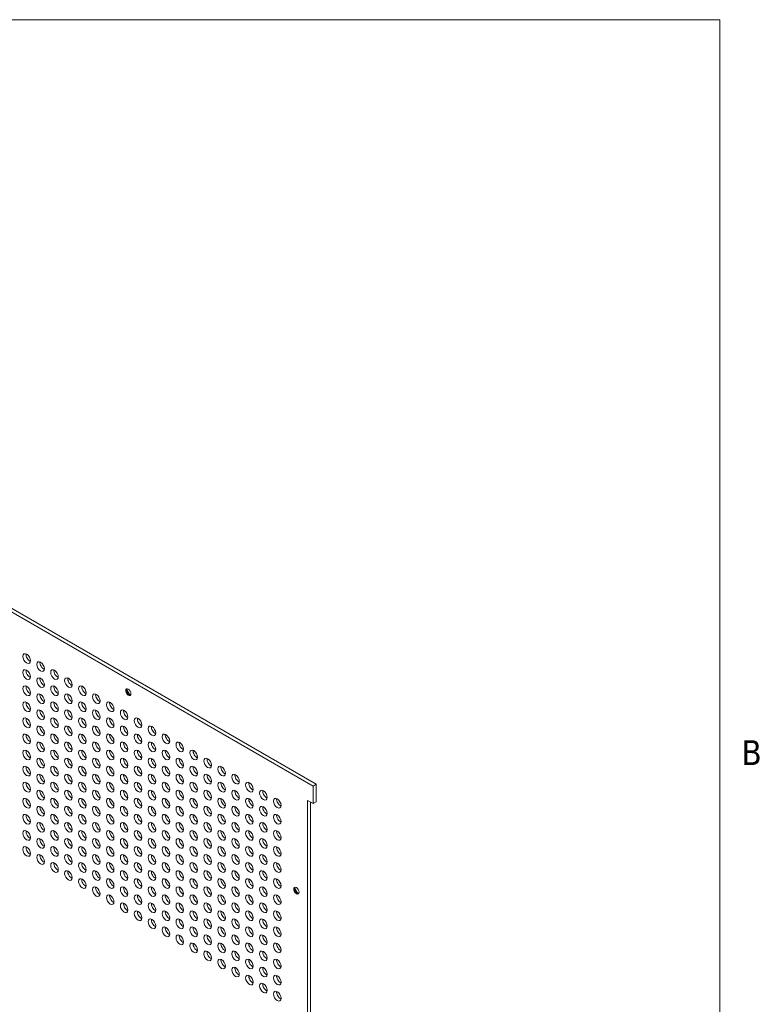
# Model space of a CAD drawing. Header units: millimetres. Extents: x 11 to 920, y 11 to 709.
# Tile 5 of 5: x 758 to 908, y 489 to 687. Entities that reach past the tile are written whole.
import ezdxf

# ---------------------------------------------------------------- set-up
doc = ezdxf.new("R2010")
doc.units = ezdxf.units.MM
doc.header["$LTSCALE"] = 3.333333
doc.layers.add('Sketch Geometry (ANSI)', color=7, linetype='Continuous', lineweight=9)
doc.layers.add('Visible (ANSI)', color=7, linetype='Continuous', lineweight=18)
doc.styles.add('Note Text (ANSI)', font='tahoma.ttf')

# ---------------------------------------------------------------- blocks, each defined once
blk = doc.blocks.new('Borders Default Border')
at = {"layer": 'Sketch Geometry (ANSI)', "flags": 128}
blk.add_lwpolyline([(9.652, 9.652), (9.652, 206.248), (269.748, 206.248), (269.748, 9.652), (9.652, 9.652)], dxfattribs=at)
at = {"layer": 'Sketch Geometry (ANSI)', "insert": (271.056, 161.175), "char_height": 1.5, "attachment_point": 7, "style": 'Note Text (ANSI)'}
blk.add_mtext('B', dxfattribs=at)

msp = doc.modelspace()

# ---------------------------------------------------------------- linework, layer by layer
at = {"layer": 'Visible (ANSI)'}
for p, q in [((817.141, 533.007), (670.841, 617.474)), ((671.477, 617.841), (817.778, 533.375)), ((817.778, 533.375), (817.141, 533.007)), ((817.141, 529.476), (817.141, 533.007)), ((817.778, 533.375), (817.778, 529.843)), ((816.019, 408.18), (816.019, 530.124)), ((816.019, 530.124), (817.141, 529.476)), ((816.655, 529.757), (816.655, 408.548)), ((817.778, 529.843), (817.141, 529.476))]:
    msp.add_line(p, q, dxfattribs=at)
for centre, major_axis in [((759.426, 558.708), (-0.54, 0.935)), ((762.232, 557.087), (-0.54, 0.935)), ((759.426, 555.467), (-0.54, 0.935)), ((765.038, 555.467), (-0.54, 0.935)), ((762.232, 553.847), (-0.54, 0.935)), ((767.845, 553.847), (-0.54, 0.935)), ((759.426, 552.227), (-0.54, 0.935)), ((765.038, 552.227), (-0.54, 0.935)), ((770.651, 552.227), (-0.54, 0.935)), ((779.912, 551.93), (-0.375, 0.65)), ((759.426, 548.986), (-0.54, 0.935)), ((762.232, 550.606), (-0.54, 0.935)), ((765.038, 548.986), (-0.54, 0.935)), ((767.845, 550.606), (-0.54, 0.935)), ((770.651, 548.986), (-0.54, 0.935)), ((773.457, 550.606), (-0.54, 0.935)), ((776.264, 548.986), (-0.54, 0.935)), ((762.232, 547.366), (-0.54, 0.935)), ((767.845, 547.366), (-0.54, 0.935)), ((773.457, 547.366), (-0.54, 0.935)), ((779.07, 547.366), (-0.54, 0.935)), ((759.426, 545.746), (-0.54, 0.935)), ((765.038, 545.746), (-0.54, 0.935)), ((770.651, 545.746), (-0.54, 0.935)), ((776.264, 545.746), (-0.54, 0.935)), ((781.876, 545.746), (-0.54, 0.935)), ((762.232, 544.126), (-0.54, 0.935)), ((767.845, 544.126), (-0.54, 0.935)), ((773.457, 544.126), (-0.54, 0.935)), ((779.07, 544.126), (-0.54, 0.935)), ((784.683, 544.126), (-0.54, 0.935)), ((759.426, 542.505), (-0.54, 0.935)), ((762.232, 540.885), (-0.54, 0.935)), ((765.038, 542.505), (-0.54, 0.935)), ((767.845, 540.885), (-0.54, 0.935)), ((770.651, 542.505), (-0.54, 0.935)), ((773.457, 540.885), (-0.54, 0.935)), ((776.264, 542.505), (-0.54, 0.935)), ((779.07, 540.885), (-0.54, 0.935)), ((781.876, 542.505), (-0.54, 0.935)), ((784.683, 540.885), (-0.54, 0.935)), ((787.489, 542.505), (-0.54, 0.935)), ((790.295, 540.885), (-0.54, 0.935)), ((759.426, 539.265), (-0.54, 0.935)), ((765.038, 539.265), (-0.54, 0.935)), ((770.651, 539.265), (-0.54, 0.935)), ((776.264, 539.265), (-0.54, 0.935)), ((781.876, 539.265), (-0.54, 0.935)), ((787.489, 539.265), (-0.54, 0.935)), ((793.102, 539.265), (-0.54, 0.935)), ((762.232, 537.645), (-0.54, 0.935)), ((767.845, 537.645), (-0.54, 0.935)), ((773.457, 537.645), (-0.54, 0.935)), ((779.07, 537.645), (-0.54, 0.935)), ((784.683, 537.645), (-0.54, 0.935)), ((790.295, 537.645), (-0.54, 0.935)), ((795.908, 537.645), (-0.54, 0.935)), ((759.426, 536.024), (-0.54, 0.935)), ((765.038, 536.024), (-0.54, 0.935)), ((770.651, 536.024), (-0.54, 0.935)), ((776.264, 536.024), (-0.54, 0.935)), ((781.876, 536.024), (-0.54, 0.935)), ((787.489, 536.024), (-0.54, 0.935)), ((793.102, 536.024), (-0.54, 0.935)), ((798.714, 536.024), (-0.54, 0.935)), ((762.232, 534.404), (-0.54, 0.935)), ((767.845, 534.404), (-0.54, 0.935)), ((773.457, 534.404), (-0.54, 0.935)), ((779.07, 534.404), (-0.54, 0.935)), ((784.683, 534.404), (-0.54, 0.935)), ((790.295, 534.404), (-0.54, 0.935)), ((795.908, 534.404), (-0.54, 0.935)), ((801.521, 534.404), (-0.54, 0.935)), ((759.426, 532.784), (-0.54, 0.935)), ((762.232, 531.164), (-0.54, 0.935)), ((765.038, 532.784), (-0.54, 0.935)), ((767.845, 531.164), (-0.54, 0.935)), ((770.651, 532.784), (-0.54, 0.935)), ((773.457, 531.164), (-0.54, 0.935)), ((776.264, 532.784), (-0.54, 0.935)), ((779.07, 531.164), (-0.54, 0.935)), ((781.876, 532.784), (-0.54, 0.935)), ((784.683, 531.164), (-0.54, 0.935)), ((787.489, 532.784), (-0.54, 0.935)), ((790.295, 531.164), (-0.54, 0.935)), ((793.102, 532.784), (-0.54, 0.935)), ((795.908, 531.164), (-0.54, 0.935)), ((798.714, 532.784), (-0.54, 0.935)), ((801.521, 531.164), (-0.54, 0.935)), ((804.327, 532.784), (-0.54, 0.935)), ((807.133, 531.164), (-0.54, 0.935)), ((759.426, 529.543), (-0.54, 0.935)), ((765.038, 529.543), (-0.54, 0.935)), ((770.651, 529.543), (-0.54, 0.935)), ((776.264, 529.543), (-0.54, 0.935)), ((781.876, 529.543), (-0.54, 0.935)), ((787.489, 529.543), (-0.54, 0.935)), ((793.102, 529.543), (-0.54, 0.935)), ((798.714, 529.543), (-0.54, 0.935)), ((804.327, 529.543), (-0.54, 0.935)), ((809.94, 529.543), (-0.54, 0.935)), ((762.232, 527.923), (-0.54, 0.935)), ((767.845, 527.923), (-0.54, 0.935)), ((773.457, 527.923), (-0.54, 0.935)), ((779.07, 527.923), (-0.54, 0.935)), ((784.683, 527.923), (-0.54, 0.935)), ((790.295, 527.923), (-0.54, 0.935)), ((795.908, 527.923), (-0.54, 0.935)), ((801.521, 527.923), (-0.54, 0.935)), ((807.133, 527.923), (-0.54, 0.935)), ((759.426, 526.303), (-0.54, 0.935)), ((765.038, 526.303), (-0.54, 0.935)), ((770.651, 526.303), (-0.54, 0.935)), ((776.264, 526.303), (-0.54, 0.935)), ((781.876, 526.303), (-0.54, 0.935)), ((787.489, 526.303), (-0.54, 0.935)), ((793.102, 526.303), (-0.54, 0.935)), ((798.714, 526.303), (-0.54, 0.935)), ((804.327, 526.303), (-0.54, 0.935)), ((809.94, 526.303), (-0.54, 0.935)), ((759.426, 523.062), (-0.54, 0.935)), ((762.232, 524.683), (-0.54, 0.935)), ((765.038, 523.062), (-0.54, 0.935)), ((767.845, 524.683), (-0.54, 0.935)), ((770.651, 523.062), (-0.54, 0.935)), ((773.457, 524.683), (-0.54, 0.935)), ((776.264, 523.062), (-0.54, 0.935)), ((779.07, 524.683), (-0.54, 0.935)), ((781.876, 523.062), (-0.54, 0.935)), ((784.683, 524.683), (-0.54, 0.935)), ((787.489, 523.062), (-0.54, 0.935)), ((790.295, 524.683), (-0.54, 0.935)), ((793.102, 523.062), (-0.54, 0.935)), ((795.908, 524.683), (-0.54, 0.935)), ((798.714, 523.062), (-0.54, 0.935)), ((801.521, 524.683), (-0.54, 0.935)), ((804.327, 523.062), (-0.54, 0.935)), ((807.133, 524.683), (-0.54, 0.935)), ((809.94, 523.062), (-0.54, 0.935)), ((762.232, 521.442), (-0.54, 0.935)), ((767.845, 521.442), (-0.54, 0.935)), ((773.457, 521.442), (-0.54, 0.935)), ((779.07, 521.442), (-0.54, 0.935)), ((784.683, 521.442), (-0.54, 0.935)), ((790.295, 521.442), (-0.54, 0.935)), ((795.908, 521.442), (-0.54, 0.935)), ((801.521, 521.442), (-0.54, 0.935)), ((807.133, 521.442), (-0.54, 0.935)), ((759.426, 519.822), (-0.54, 0.935)), ((765.038, 519.822), (-0.54, 0.935)), ((770.651, 519.822), (-0.54, 0.935)), ((776.264, 519.822), (-0.54, 0.935)), ((781.876, 519.822), (-0.54, 0.935)), ((787.489, 519.822), (-0.54, 0.935)), ((793.102, 519.822), (-0.54, 0.935)), ((798.714, 519.822), (-0.54, 0.935)), ((804.327, 519.822), (-0.54, 0.935)), ((809.94, 519.822), (-0.54, 0.935)), ((762.232, 518.202), (-0.54, 0.935)), ((767.845, 518.202), (-0.54, 0.935)), ((773.457, 518.202), (-0.54, 0.935)), ((779.07, 518.202), (-0.54, 0.935)), ((784.683, 518.202), (-0.54, 0.935)), ((790.295, 518.202), (-0.54, 0.935)), ((795.908, 518.202), (-0.54, 0.935)), ((801.521, 518.202), (-0.54, 0.935)), ((807.133, 518.202), (-0.54, 0.935)), ((765.038, 516.582), (-0.54, 0.935)), ((767.845, 514.961), (-0.54, 0.935)), ((770.651, 516.582), (-0.54, 0.935)), ((773.457, 514.961), (-0.54, 0.935)), ((776.264, 516.582), (-0.54, 0.935)), ((779.07, 514.961), (-0.54, 0.935)), ((781.876, 516.582), (-0.54, 0.935)), ((784.683, 514.961), (-0.54, 0.935)), ((787.489, 516.582), (-0.54, 0.935)), ((790.295, 514.961), (-0.54, 0.935)), ((793.102, 516.582), (-0.54, 0.935)), ((795.908, 514.961), (-0.54, 0.935)), ((798.714, 516.582), (-0.54, 0.935)), ((801.521, 514.961), (-0.54, 0.935)), ((804.327, 516.582), (-0.54, 0.935)), ((807.133, 514.961), (-0.54, 0.935)), ((809.94, 516.582), (-0.54, 0.935)), ((770.651, 513.341), (-0.54, 0.935)), ((776.264, 513.341), (-0.54, 0.935)), ((781.876, 513.341), (-0.54, 0.935)), ((787.489, 513.341), (-0.54, 0.935)), ((793.102, 513.341), (-0.54, 0.935)), ((798.714, 513.341), (-0.54, 0.935)), ((804.327, 513.341), (-0.54, 0.935)), ((809.94, 513.341), (-0.54, 0.935)), ((773.457, 511.721), (-0.54, 0.935)), ((779.07, 511.721), (-0.54, 0.935)), ((784.683, 511.721), (-0.54, 0.935)), ((790.295, 511.721), (-0.54, 0.935)), ((795.908, 511.721), (-0.54, 0.935)), ((801.521, 511.721), (-0.54, 0.935)), ((807.133, 511.721), (-0.54, 0.935)), ((813.791, 511.916), (-0.375, 0.65)), ((776.264, 510.101), (-0.54, 0.935)), ((781.876, 510.101), (-0.54, 0.935)), ((787.489, 510.101), (-0.54, 0.935)), ((793.102, 510.101), (-0.54, 0.935)), ((798.714, 510.101), (-0.54, 0.935)), ((804.327, 510.101), (-0.54, 0.935)), ((809.94, 510.101), (-0.54, 0.935)), ((779.07, 508.48), (-0.54, 0.935)), ((784.683, 508.48), (-0.54, 0.935)), ((790.295, 508.48), (-0.54, 0.935)), ((795.908, 508.48), (-0.54, 0.935)), ((801.521, 508.48), (-0.54, 0.935)), ((807.133, 508.48), (-0.54, 0.935)), ((781.876, 506.86), (-0.54, 0.935)), ((784.683, 505.24), (-0.54, 0.935)), ((787.489, 506.86), (-0.54, 0.935)), ((790.295, 505.24), (-0.54, 0.935)), ((793.102, 506.86), (-0.54, 0.935)), ((795.908, 505.24), (-0.54, 0.935)), ((798.714, 506.86), (-0.54, 0.935)), ((801.521, 505.24), (-0.54, 0.935)), ((804.327, 506.86), (-0.54, 0.935)), ((807.133, 505.24), (-0.54, 0.935)), ((809.94, 506.86), (-0.54, 0.935)), ((787.489, 503.62), (-0.54, 0.935)), ((793.102, 503.62), (-0.54, 0.935)), ((798.714, 503.62), (-0.54, 0.935)), ((804.327, 503.62), (-0.54, 0.935)), ((809.94, 503.62), (-0.54, 0.935)), ((790.295, 501.999), (-0.54, 0.935)), ((795.908, 501.999), (-0.54, 0.935)), ((801.521, 501.999), (-0.54, 0.935)), ((807.133, 501.999), (-0.54, 0.935)), ((793.102, 500.379), (-0.54, 0.935)), ((798.714, 500.379), (-0.54, 0.935)), ((804.327, 500.379), (-0.54, 0.935)), ((809.94, 500.379), (-0.54, 0.935)), ((795.908, 498.759), (-0.54, 0.935)), ((798.714, 497.139), (-0.54, 0.935)), ((801.521, 498.759), (-0.54, 0.935)), ((804.327, 497.139), (-0.54, 0.935)), ((807.133, 498.759), (-0.54, 0.935)), ((809.94, 497.139), (-0.54, 0.935)), ((801.521, 495.518), (-0.54, 0.935)), ((807.133, 495.518), (-0.54, 0.935)), ((804.327, 493.898), (-0.54, 0.935)), ((809.94, 493.898), (-0.54, 0.935)), ((807.133, 492.278), (-0.54, 0.935)), ((809.94, 490.658), (-0.54, 0.935))]:
    msp.add_ellipse(centre, major_axis=major_axis, ratio=0.5773503, dxfattribs=at)
for centre, major_axis, start_param, end_param in [((760.062, 559.075), (0.54, -0.935), 3.7720677, 5.6527102), ((762.869, 557.455), (0.54, -0.935), 3.7720677, 5.6527102), ((760.062, 555.835), (0.54, -0.935), 3.7720677, 5.6527102), ((765.675, 555.835), (0.54, -0.935), 3.7720677, 5.6527102), ((762.869, 554.214), (0.54, -0.935), 3.7720677, 5.6527102), ((768.481, 554.214), (0.54, -0.935), 3.7720677, 5.6527102), ((760.062, 552.594), (0.54, -0.935), 3.7720677, 5.6527102), ((765.675, 552.594), (0.54, -0.935), 3.7720677, 5.6527102), ((771.288, 552.594), (0.54, -0.935), 3.7720677, 5.6527102), ((780.04, 552.003), (0.375, -0.65), 3.3130993, 6.1116787), ((780.548, 552.297), (0.688, -1.191), 4.1476368, 5.2771411), ((760.062, 549.354), (0.54, -0.935), 3.7720677, 5.6527102), ((762.869, 550.974), (0.54, -0.935), 3.7720677, 5.6527102), ((765.675, 549.354), (0.54, -0.935), 3.7720677, 5.6527102), ((768.481, 550.974), (0.54, -0.935), 3.7720677, 5.6527102), ((771.288, 549.354), (0.54, -0.935), 3.7720677, 5.6527102), ((774.094, 550.974), (0.54, -0.935), 3.7720677, 5.6527102), ((776.9, 549.354), (0.54, -0.935), 3.7720677, 5.6527102), ((762.869, 547.733), (0.54, -0.935), 3.7720677, 5.6527102), ((768.481, 547.733), (0.54, -0.935), 3.7720677, 5.6527102), ((774.094, 547.733), (0.54, -0.935), 3.7720677, 5.6527102), ((779.707, 547.733), (0.54, -0.935), 3.7720677, 5.6527102), ((760.062, 546.113), (0.54, -0.935), 3.7720677, 5.6527102), ((765.675, 546.113), (0.54, -0.935), 3.7720677, 5.6527102), ((771.288, 546.113), (0.54, -0.935), 3.7720677, 5.6527102), ((776.9, 546.113), (0.54, -0.935), 3.7720677, 5.6527102), ((782.513, 546.113), (0.54, -0.935), 3.7720677, 5.6527102), ((762.869, 544.493), (0.54, -0.935), 3.7720677, 5.6527102), ((768.481, 544.493), (0.54, -0.935), 3.7720677, 5.6527102), ((774.094, 544.493), (0.54, -0.935), 3.7720677, 5.6527102), ((779.707, 544.493), (0.54, -0.935), 3.7720677, 5.6527102), ((785.319, 544.493), (0.54, -0.935), 3.7720677, 5.6527102), ((760.062, 542.873), (0.54, -0.935), 3.7720677, 5.6527102), ((765.675, 542.873), (0.54, -0.935), 3.7720677, 5.6527102), ((771.288, 542.873), (0.54, -0.935), 3.7720677, 5.6527102), ((776.9, 542.873), (0.54, -0.935), 3.7720677, 5.6527102), ((782.513, 542.873), (0.54, -0.935), 3.7720677, 5.6527102), ((788.126, 542.873), (0.54, -0.935), 3.7720677, 5.6527102), ((760.062, 539.632), (0.54, -0.935), 3.7720677, 5.6527102), ((762.869, 541.252), (0.54, -0.935), 3.7720677, 5.6527102), ((765.675, 539.632), (0.54, -0.935), 3.7720677, 5.6527102), ((768.481, 541.252), (0.54, -0.935), 3.7720677, 5.6527102), ((771.288, 539.632), (0.54, -0.935), 3.7720677, 5.6527102), ((774.094, 541.252), (0.54, -0.935), 3.7720677, 5.6527102), ((776.9, 539.632), (0.54, -0.935), 3.7720677, 5.6527102), ((779.707, 541.252), (0.54, -0.935), 3.7720677, 5.6527102), ((782.513, 539.632), (0.54, -0.935), 3.7720677, 5.6527102), ((785.319, 541.252), (0.54, -0.935), 3.7720677, 5.6527102), ((788.126, 539.632), (0.54, -0.935), 3.7720677, 5.6527102), ((790.932, 541.252), (0.54, -0.935), 3.7720677, 5.6527102), ((793.738, 539.632), (0.54, -0.935), 3.7720677, 5.6527102), ((762.869, 538.012), (0.54, -0.935), 3.7720677, 5.6527102), ((768.481, 538.012), (0.54, -0.935), 3.7720677, 5.6527102), ((774.094, 538.012), (0.54, -0.935), 3.7720677, 5.6527102), ((779.707, 538.012), (0.54, -0.935), 3.7720677, 5.6527102), ((785.319, 538.012), (0.54, -0.935), 3.7720677, 5.6527102), ((790.932, 538.012), (0.54, -0.935), 3.7720677, 5.6527102), ((796.544, 538.012), (0.54, -0.935), 3.7720677, 5.6527102), ((760.062, 536.392), (0.54, -0.935), 3.7720677, 5.6527102), ((765.675, 536.392), (0.54, -0.935), 3.7720677, 5.6527102), ((771.288, 536.392), (0.54, -0.935), 3.7720677, 5.6527102), ((776.9, 536.392), (0.54, -0.935), 3.7720677, 5.6527102), ((782.513, 536.392), (0.54, -0.935), 3.7720677, 5.6527102), ((788.126, 536.392), (0.54, -0.935), 3.7720677, 5.6527102), ((793.738, 536.392), (0.54, -0.935), 3.7720677, 5.6527102), ((799.351, 536.392), (0.54, -0.935), 3.7720677, 5.6527102), ((762.869, 534.772), (0.54, -0.935), 3.7720677, 5.6527102), ((768.481, 534.772), (0.54, -0.935), 3.7720677, 5.6527102), ((774.094, 534.772), (0.54, -0.935), 3.7720677, 5.6527102), ((779.707, 534.772), (0.54, -0.935), 3.7720677, 5.6527102), ((785.319, 534.772), (0.54, -0.935), 3.7720677, 5.6527102), ((790.932, 534.772), (0.54, -0.935), 3.7720677, 5.6527102), ((796.544, 534.772), (0.54, -0.935), 3.7720677, 5.6527102), ((802.157, 534.772), (0.54, -0.935), 3.7720677, 5.6527102), ((760.062, 533.151), (0.54, -0.935), 3.7720677, 5.6527102), ((762.869, 531.531), (0.54, -0.935), 3.7720677, 5.6527102), ((765.675, 533.151), (0.54, -0.935), 3.7720677, 5.6527102), ((768.481, 531.531), (0.54, -0.935), 3.7720677, 5.6527102), ((771.288, 533.151), (0.54, -0.935), 3.7720677, 5.6527102), ((774.094, 531.531), (0.54, -0.935), 3.7720677, 5.6527102), ((776.9, 533.151), (0.54, -0.935), 3.7720677, 5.6527102), ((779.707, 531.531), (0.54, -0.935), 3.7720677, 5.6527102), ((782.513, 533.151), (0.54, -0.935), 3.7720677, 5.6527102), ((785.319, 531.531), (0.54, -0.935), 3.7720677, 5.6527102), ((788.126, 533.151), (0.54, -0.935), 3.7720677, 5.6527102), ((790.932, 531.531), (0.54, -0.935), 3.7720677, 5.6527102), ((793.738, 533.151), (0.54, -0.935), 3.7720677, 5.6527102), ((796.544, 531.531), (0.54, -0.935), 3.7720677, 5.6527102), ((799.351, 533.151), (0.54, -0.935), 3.7720677, 5.6527102), ((802.157, 531.531), (0.54, -0.935), 3.7720677, 5.6527102), ((804.963, 533.151), (0.54, -0.935), 3.7720677, 5.6527102), ((807.77, 531.531), (0.54, -0.935), 3.7720677, 5.6527102), ((760.062, 529.911), (0.54, -0.935), 3.7720677, 5.6527102), ((765.675, 529.911), (0.54, -0.935), 3.7720677, 5.6527102), ((771.288, 529.911), (0.54, -0.935), 3.7720677, 5.6527102), ((776.9, 529.911), (0.54, -0.935), 3.7720677, 5.6527102), ((782.513, 529.911), (0.54, -0.935), 3.7720677, 5.6527102), ((788.126, 529.911), (0.54, -0.935), 3.7720677, 5.6527102), ((793.738, 529.911), (0.54, -0.935), 3.7720677, 5.6527102), ((799.351, 529.911), (0.54, -0.935), 3.7720677, 5.6527102), ((804.963, 529.911), (0.54, -0.935), 3.7720677, 5.6527102), ((810.576, 529.911), (0.54, -0.935), 3.7720677, 5.6527102), ((762.869, 528.291), (0.54, -0.935), 3.7720677, 5.6527102), ((768.481, 528.291), (0.54, -0.935), 3.7720677, 5.6527102), ((774.094, 528.291), (0.54, -0.935), 3.7720677, 5.6527102), ((779.707, 528.291), (0.54, -0.935), 3.7720677, 5.6527102), ((785.319, 528.291), (0.54, -0.935), 3.7720677, 5.6527102), ((790.932, 528.291), (0.54, -0.935), 3.7720677, 5.6527102), ((796.544, 528.291), (0.54, -0.935), 3.7720677, 5.6527102), ((802.157, 528.291), (0.54, -0.935), 3.7720677, 5.6527102), ((807.77, 528.291), (0.54, -0.935), 3.7720677, 5.6527102), ((760.062, 526.67), (0.54, -0.935), 3.7720677, 5.6527102), ((765.675, 526.67), (0.54, -0.935), 3.7720677, 5.6527102), ((771.288, 526.67), (0.54, -0.935), 3.7720677, 5.6527102), ((776.9, 526.67), (0.54, -0.935), 3.7720677, 5.6527102), ((782.513, 526.67), (0.54, -0.935), 3.7720677, 5.6527102), ((788.126, 526.67), (0.54, -0.935), 3.7720677, 5.6527102), ((793.738, 526.67), (0.54, -0.935), 3.7720677, 5.6527102), ((799.351, 526.67), (0.54, -0.935), 3.7720677, 5.6527102), ((804.963, 526.67), (0.54, -0.935), 3.7720677, 5.6527102), ((810.576, 526.67), (0.54, -0.935), 3.7720677, 5.6527102), ((760.062, 523.43), (0.54, -0.935), 3.7720677, 5.6527102), ((762.869, 525.05), (0.54, -0.935), 3.7720677, 5.6527102), ((765.675, 523.43), (0.54, -0.935), 3.7720677, 5.6527102), ((768.481, 525.05), (0.54, -0.935), 3.7720677, 5.6527102), ((771.288, 523.43), (0.54, -0.935), 3.7720677, 5.6527102), ((774.094, 525.05), (0.54, -0.935), 3.7720677, 5.6527102), ((776.9, 523.43), (0.54, -0.935), 3.7720677, 5.6527102), ((779.707, 525.05), (0.54, -0.935), 3.7720677, 5.6527102), ((782.513, 523.43), (0.54, -0.935), 3.7720677, 5.6527102), ((785.319, 525.05), (0.54, -0.935), 3.7720677, 5.6527102), ((788.126, 523.43), (0.54, -0.935), 3.7720677, 5.6527102), ((790.932, 525.05), (0.54, -0.935), 3.7720677, 5.6527102), ((793.738, 523.43), (0.54, -0.935), 3.7720677, 5.6527102), ((796.544, 525.05), (0.54, -0.935), 3.7720677, 5.6527102), ((799.351, 523.43), (0.54, -0.935), 3.7720677, 5.6527102), ((802.157, 525.05), (0.54, -0.935), 3.7720677, 5.6527102), ((804.963, 523.43), (0.54, -0.935), 3.7720677, 5.6527102), ((807.77, 525.05), (0.54, -0.935), 3.7720677, 5.6527102), ((810.576, 523.43), (0.54, -0.935), 3.7720677, 5.6527102), ((762.869, 521.81), (0.54, -0.935), 3.7720677, 5.6527102), ((768.481, 521.81), (0.54, -0.935), 3.7720677, 5.6527102), ((774.094, 521.81), (0.54, -0.935), 3.7720677, 5.6527102), ((779.707, 521.81), (0.54, -0.935), 3.7720677, 5.6527102), ((785.319, 521.81), (0.54, -0.935), 3.7720677, 5.6527102), ((790.932, 521.81), (0.54, -0.935), 3.7720677, 5.6527102), ((796.544, 521.81), (0.54, -0.935), 3.7720677, 5.6527102), ((802.157, 521.81), (0.54, -0.935), 3.7720677, 5.6527102), ((807.77, 521.81), (0.54, -0.935), 3.7720677, 5.6527102), ((760.062, 520.189), (0.54, -0.935), 3.7720677, 5.6527102), ((765.675, 520.189), (0.54, -0.935), 3.7720677, 5.6527102), ((771.288, 520.189), (0.54, -0.935), 3.7720677, 5.6527102), ((776.9, 520.189), (0.54, -0.935), 3.7720677, 5.6527102), ((782.513, 520.189), (0.54, -0.935), 3.7720677, 5.6527102), ((788.126, 520.189), (0.54, -0.935), 3.7720677, 5.6527102), ((793.738, 520.189), (0.54, -0.935), 3.7720677, 5.6527102), ((799.351, 520.189), (0.54, -0.935), 3.7720677, 5.6527102), ((804.963, 520.189), (0.54, -0.935), 3.7720677, 5.6527102), ((810.576, 520.189), (0.54, -0.935), 3.7720677, 5.6527102), ((762.869, 518.569), (0.54, -0.935), 3.7720677, 5.6527102), ((768.481, 518.569), (0.54, -0.935), 3.7720677, 5.6527102), ((774.094, 518.569), (0.54, -0.935), 3.7720677, 5.6527102), ((779.707, 518.569), (0.54, -0.935), 3.7720677, 5.6527102), ((785.319, 518.569), (0.54, -0.935), 3.7720677, 5.6527102), ((790.932, 518.569), (0.54, -0.935), 3.7720677, 5.6527102), ((796.544, 518.569), (0.54, -0.935), 3.7720677, 5.6527102), ((802.157, 518.569), (0.54, -0.935), 3.7720677, 5.6527102), ((807.77, 518.569), (0.54, -0.935), 3.7720677, 5.6527102), ((765.675, 516.949), (0.54, -0.935), 3.7720677, 5.6527102), ((771.288, 516.949), (0.54, -0.935), 3.7720677, 5.6527102), ((776.9, 516.949), (0.54, -0.935), 3.7720677, 5.6527102), ((782.513, 516.949), (0.54, -0.935), 3.7720677, 5.6527102), ((788.126, 516.949), (0.54, -0.935), 3.7720677, 5.6527102), ((793.738, 516.949), (0.54, -0.935), 3.7720677, 5.6527102), ((799.351, 516.949), (0.54, -0.935), 3.7720677, 5.6527102), ((804.963, 516.949), (0.54, -0.935), 3.7720677, 5.6527102), ((810.576, 516.949), (0.54, -0.935), 3.7720677, 5.6527102), ((768.481, 515.329), (0.54, -0.935), 3.7720677, 5.6527102), ((771.288, 513.708), (0.54, -0.935), 3.7720677, 5.6527102), ((774.094, 515.329), (0.54, -0.935), 3.7720677, 5.6527102), ((776.9, 513.708), (0.54, -0.935), 3.7720677, 5.6527102), ((779.707, 515.329), (0.54, -0.935), 3.7720677, 5.6527102), ((782.513, 513.708), (0.54, -0.935), 3.7720677, 5.6527102), ((785.319, 515.329), (0.54, -0.935), 3.7720677, 5.6527102), ((788.126, 513.708), (0.54, -0.935), 3.7720677, 5.6527102), ((790.932, 515.329), (0.54, -0.935), 3.7720677, 5.6527102), ((793.738, 513.708), (0.54, -0.935), 3.7720677, 5.6527102), ((796.544, 515.329), (0.54, -0.935), 3.7720677, 5.6527102), ((799.351, 513.708), (0.54, -0.935), 3.7720677, 5.6527102), ((802.157, 515.329), (0.54, -0.935), 3.7720677, 5.6527102), ((804.963, 513.708), (0.54, -0.935), 3.7720677, 5.6527102), ((807.77, 515.329), (0.54, -0.935), 3.7720677, 5.6527102), ((810.576, 513.708), (0.54, -0.935), 3.7720677, 5.6527102), ((774.094, 512.088), (0.54, -0.935), 3.7720677, 5.6527102), ((779.707, 512.088), (0.54, -0.935), 3.7720677, 5.6527102), ((785.319, 512.088), (0.54, -0.935), 3.7720677, 5.6527102), ((790.932, 512.088), (0.54, -0.935), 3.7720677, 5.6527102), ((796.544, 512.088), (0.54, -0.935), 3.7720677, 5.6527102), ((802.157, 512.088), (0.54, -0.935), 3.7720677, 5.6527102), ((807.77, 512.088), (0.54, -0.935), 3.7720677, 5.6527102), ((813.919, 511.99), (0.375, -0.65), 3.3130993, 6.1116787), ((814.428, 512.284), (0.688, -1.191), 4.1476368, 5.2771411), ((776.9, 510.468), (0.54, -0.935), 3.7720677, 5.6527102), ((782.513, 510.468), (0.54, -0.935), 3.7720677, 5.6527102), ((788.126, 510.468), (0.54, -0.935), 3.7720677, 5.6527102), ((793.738, 510.468), (0.54, -0.935), 3.7720677, 5.6527102), ((799.351, 510.468), (0.54, -0.935), 3.7720677, 5.6527102), ((804.963, 510.468), (0.54, -0.935), 3.7720677, 5.6527102), ((810.576, 510.468), (0.54, -0.935), 3.7720677, 5.6527102), ((779.707, 508.848), (0.54, -0.935), 3.7720677, 5.6527102), ((785.319, 508.848), (0.54, -0.935), 3.7720677, 5.6527102), ((790.932, 508.848), (0.54, -0.935), 3.7720677, 5.6527102), ((796.544, 508.848), (0.54, -0.935), 3.7720677, 5.6527102), ((802.157, 508.848), (0.54, -0.935), 3.7720677, 5.6527102), ((807.77, 508.848), (0.54, -0.935), 3.7720677, 5.6527102), ((782.513, 507.228), (0.54, -0.935), 3.7720677, 5.6527102), ((785.319, 505.607), (0.54, -0.935), 3.7720677, 5.6527102), ((788.126, 507.228), (0.54, -0.935), 3.7720677, 5.6527102), ((790.932, 505.607), (0.54, -0.935), 3.7720677, 5.6527102), ((793.738, 507.228), (0.54, -0.935), 3.7720677, 5.6527102), ((796.544, 505.607), (0.54, -0.935), 3.7720677, 5.6527102), ((799.351, 507.228), (0.54, -0.935), 3.7720677, 5.6527102), ((802.157, 505.607), (0.54, -0.935), 3.7720677, 5.6527102), ((804.963, 507.228), (0.54, -0.935), 3.7720677, 5.6527102), ((807.77, 505.607), (0.54, -0.935), 3.7720677, 5.6527102), ((810.576, 507.228), (0.54, -0.935), 3.7720677, 5.6527102), ((788.126, 503.987), (0.54, -0.935), 3.7720677, 5.6527102), ((793.738, 503.987), (0.54, -0.935), 3.7720677, 5.6527102), ((799.351, 503.987), (0.54, -0.935), 3.7720677, 5.6527102), ((804.963, 503.987), (0.54, -0.935), 3.7720677, 5.6527102), ((810.576, 503.987), (0.54, -0.935), 3.7720677, 5.6527102), ((790.932, 502.367), (0.54, -0.935), 3.7720677, 5.6527102), ((796.544, 502.367), (0.54, -0.935), 3.7720677, 5.6527102), ((802.157, 502.367), (0.54, -0.935), 3.7720677, 5.6527102), ((807.77, 502.367), (0.54, -0.935), 3.7720677, 5.6527102), ((793.738, 500.747), (0.54, -0.935), 3.7720677, 5.6527102), ((799.351, 500.747), (0.54, -0.935), 3.7720677, 5.6527102), ((804.963, 500.747), (0.54, -0.935), 3.7720677, 5.6527102), ((810.576, 500.747), (0.54, -0.935), 3.7720677, 5.6527102), ((796.544, 499.126), (0.54, -0.935), 3.7720677, 5.6527102), ((802.157, 499.126), (0.54, -0.935), 3.7720677, 5.6527102), ((807.77, 499.126), (0.54, -0.935), 3.7720677, 5.6527102), ((799.351, 497.506), (0.54, -0.935), 3.7720677, 5.6527102), ((802.157, 495.886), (0.54, -0.935), 3.7720677, 5.6527102), ((804.963, 497.506), (0.54, -0.935), 3.7720677, 5.6527102), ((807.77, 495.886), (0.54, -0.935), 3.7720677, 5.6527102), ((810.576, 497.506), (0.54, -0.935), 3.7720677, 5.6527102), ((804.963, 494.266), (0.54, -0.935), 3.7720677, 5.6527102), ((810.576, 494.266), (0.54, -0.935), 3.7720677, 5.6527102), ((807.77, 492.645), (0.54, -0.935), 3.7720677, 5.6527102), ((810.576, 491.025), (0.54, -0.935), 3.7720677, 5.6527102)]:
    msp.add_ellipse(centre, major_axis=major_axis, ratio=0.5773503, start_param=start_param, end_param=end_param, dxfattribs=at)

# ---------------------------------------------------------------- block references
at = {"xscale": 3.333333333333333, "yscale": 3.333333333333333, "zscale": 3.333333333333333}
msp.add_blockref('Borders Default Border', (0, 0), dxfattribs=at)

doc.saveas('drawing.dxf')
